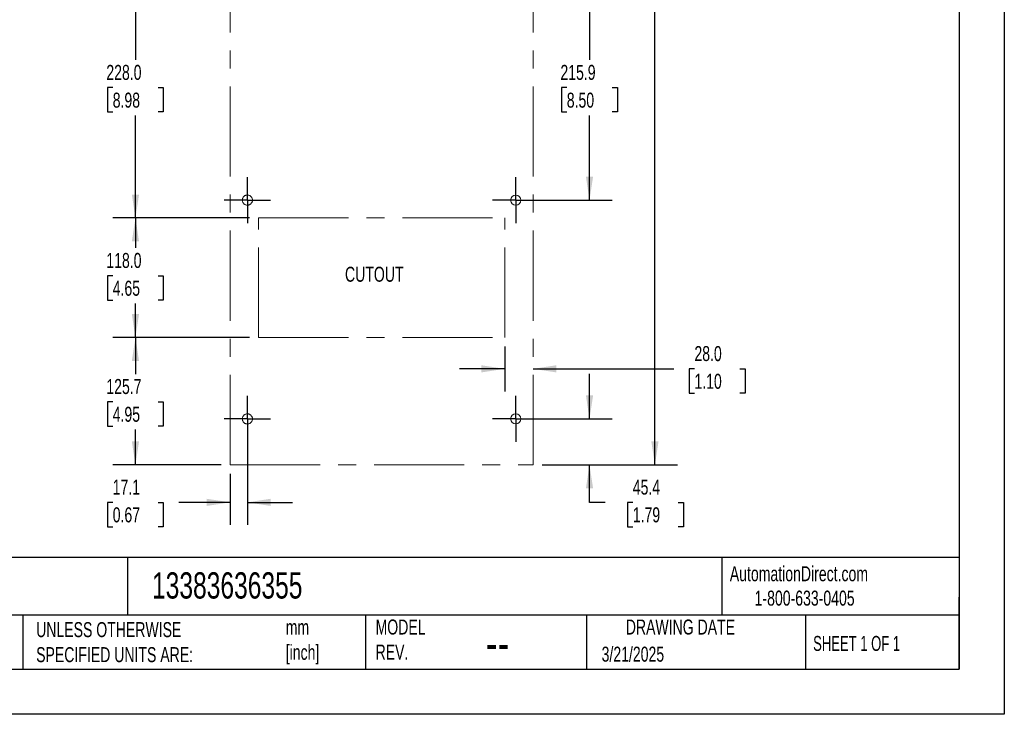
# Model space of a CAD drawing. Header units: millimetres. Extents: x 0 to 1956, y 0 to 1511.
# Tile 2 of 4: x 984 to 1956, y 0 to 685. Entities that reach past the tile are written whole.
import ezdxf

# ---------------------------------------------------------------- set-up
doc = ezdxf.new("R2010")
doc.units = ezdxf.units.MM
doc.header["$LTSCALE"] = 7
doc.linetypes.add('CENTERX2', pattern=[20.32, 12.7, -2.54, 2.54, -2.54])
doc.layers.add('CENTER', color=40, linetype='CENTERX2')
doc.layers.add('DIMENSIONS', color=140, linetype='Continuous', lineweight=25)
doc.layers.add('TEXT', color=140, linetype='Continuous', lineweight=25)
doc.styles.add('SLDTEXTSTYLE0', font='TXT', dxfattribs={"width": 0.7})
doc.styles.add('SLDTEXTSTYLE1', font='TXT', dxfattribs={"width": 0.65})
doc.dimstyles.new('SLDDIMSTYLE0', dxfattribs={"dimtxt": 15.106055, "dimasz": 23.114, "dimexe": 0, "dimexo": 0.0625, "dimgap": 3.776514, "dimtad": 0, "dimtih": 1, "dimtoh": 1, "dimdec": 1, "dimrnd": 1e-09, "dimzin": 4, "dimdsep": 46, "dimtxsty": 'SLDTEXTSTYLE0', "dimsah": 1, "dimcen": 0.09, "dimadec": 0, "dimazin": 1, "dimtfac": 1, "dimtdec": 1, "dimtmove": 0, "dimatfit": 0, "dimfxl": 0, "dimfrac": 2, "dimtolj": 1, "dimtzin": 12, "dimarcsym": 0})
doc.dimstyles.new('SLDDIMSTYLE1', dxfattribs={"dimtxt": 15.106055, "dimasz": 23.114, "dimexe": 0, "dimexo": 0.0625, "dimgap": 3.776514, "dimtad": 0, "dimtih": 1, "dimtoh": 1, "dimdec": 1, "dimrnd": 1e-09, "dimzin": 12, "dimdsep": 46, "dimtxsty": 'SLDTEXTSTYLE0', "dimsah": 1, "dimcen": 0.09, "dimadec": 0, "dimazin": 3, "dimtfac": 1, "dimtdec": 1, "dimtofl": 0, "dimtmove": 0, "dimatfit": 3, "dimfxl": 0, "dimfrac": 2, "dimtolj": 1, "dimtzin": 12, "dimarcsym": 0})
doc.dimstyles.new('SLDDIMSTYLE3', dxfattribs={"dimtxt": 15.106055, "dimasz": 23.114, "dimexe": 0, "dimexo": 0.0625, "dimgap": 3.776514, "dimtad": 0, "dimtih": 1, "dimtoh": 1, "dimdec": 1, "dimrnd": 1e-09, "dimzin": 4, "dimdsep": 46, "dimtxsty": 'SLDTEXTSTYLE0', "dimsah": 1, "dimcen": 0.09, "dimadec": 0, "dimazin": 1, "dimtfac": 1, "dimtdec": 1, "dimtofl": 0, "dimtmove": 0, "dimatfit": 3, "dimfxl": 0, "dimfrac": 2, "dimtolj": 1, "dimtzin": 12, "dimarcsym": 0})
doc.dimstyles.new('SLDDIMSTYLE4', dxfattribs={"dimtxt": 15.106055, "dimasz": 23.114, "dimexe": 0, "dimexo": 0.0625, "dimgap": 3.776514, "dimtad": 0, "dimtih": 1, "dimtoh": 1, "dimdec": 1, "dimrnd": 1e-09, "dimzin": 12, "dimdsep": 46, "dimtxsty": 'SLDTEXTSTYLE0', "dimsah": 1, "dimcen": 0.09, "dimadec": 0, "dimazin": 3, "dimtfac": 1, "dimtdec": 1, "dimtmove": 0, "dimatfit": 0, "dimfxl": 0, "dimfrac": 2, "dimtolj": 1, "dimtzin": 12, "dimarcsym": 0})

# ---------------------------------------------------------------- blocks, each defined once
blk = doc.blocks.new('_D')
at = {"layer": 'DIMENSIONS'}
for p, q in [((1462.59, 362.92), (1462.59, 318.68)), ((1462.59, 340.91), (1418.14, 340.91)), ((1490.59, 340.91), (1629.42, 340.91)), ((1649.89, 340.91), (1644.82, 340.91)), ((1644.82, 340.91), (1644.82, 316.9)), ((1694.78, 340.91), (1699.85, 340.91)), ((1699.85, 340.91), (1699.85, 316.9)), ((1644.82, 316.9), (1649.89, 316.9)), ((1699.85, 316.9), (1694.78, 316.9))]:
    blk.add_line(p, q, dxfattribs=at)
for points in [[(1462.59, 340.91), (1439.48, 344.46), (1439.48, 337.35)], [(1490.59, 340.91), (1513.7, 337.35), (1513.7, 344.46)]]:
    blk.add_solid(points, dxfattribs=at)
at = {"layer": 'DIMENSIONS', "char_height": 14.817, "attachment_point": 1, "style": 'SLDTEXTSTYLE0'}
for s, insert in [('28.0', (1649.89, 363.39)), ('1.10', (1649.89, 336))]:
    blk.add_mtext(s, dxfattribs=dict(at, insert=insert))
blk = doc.blocks.new('_D_1')
at = {"layer": 'DIMENSIONS'}
for p, q in [((1482.38, 723.31), (1568.56, 723.31)), ((1546.33, 723.31), (1546.33, 645.75)), ((1523.89, 618.36), (1518.82, 618.36)), ((1518.82, 618.36), (1518.82, 594.35)), ((1568.78, 618.36), (1573.85, 618.36)), ((1573.85, 618.36), (1573.85, 594.35)), ((1518.82, 594.35), (1523.89, 594.35)), ((1573.85, 594.35), (1568.78, 594.35)), ((1546.33, 507.41), (1546.33, 590.97)), ((1482.38, 507.41), (1568.56, 507.41))]:
    blk.add_line(p, q, dxfattribs=at)
for points in [[(1546.33, 723.31), (1542.78, 700.2), (1549.89, 700.2)], [(1546.33, 507.41), (1549.89, 530.53), (1542.78, 530.53)]]:
    blk.add_solid(points, dxfattribs=at)
at = {"layer": 'DIMENSIONS', "char_height": 14.817, "attachment_point": 1, "style": 'SLDTEXTSTYLE0'}
for s, insert in [('215.9', (1517.61, 640.84)), ('8.50', (1523.89, 613.45))]:
    blk.add_mtext(s, dxfattribs=dict(at, insert=insert))
blk = doc.blocks.new('_D_8')
at = {"layer": 'DIMENSIONS'}
for p, q in [((1499.48, 1177.01), (1633.14, 1177.01)), ((1610.91, 1177.01), (1610.91, 756.8)), ((1582.18, 729.4), (1577.11, 729.4)), ((1577.11, 729.4), (1577.11, 705.4)), ((1639.64, 729.4), (1644.71, 729.4)), ((1644.71, 729.4), (1644.71, 705.4)), ((1577.11, 705.4), (1582.18, 705.4)), ((1610.91, 246.11), (1610.91, 702.01)), ((1644.71, 705.4), (1639.64, 705.4)), ((1499.48, 246.11), (1633.14, 246.11))]:
    blk.add_line(p, q, dxfattribs=at)
for points in [[(1610.91, 1177.01), (1607.36, 1153.9), (1614.47, 1153.9)], [(1610.91, 246.11), (1614.47, 269.23), (1607.36, 269.23)]]:
    blk.add_solid(points, dxfattribs=at)
at = {"layer": 'DIMENSIONS', "char_height": 14.817, "attachment_point": 1, "style": 'SLDTEXTSTYLE0'}
for s, insert in [('930.9', (1582.18, 751.89)), ('36.65', (1582.18, 724.5))]:
    blk.add_mtext(s, dxfattribs=dict(at, insert=insert))
blk = doc.blocks.new('_D_9')
at = {"layer": 'DIMENSIONS'}
for p, q in [((1210.7, 371.81), (1075.86, 371.81)), ((1098.08, 371.81), (1098.08, 335.79)), ((1075.64, 308.4), (1070.57, 308.4)), ((1070.57, 308.4), (1070.57, 284.39)), ((1120.53, 308.4), (1125.6, 308.4)), ((1125.6, 308.4), (1125.6, 284.39)), ((1070.57, 284.39), (1075.64, 284.39)), ((1125.6, 284.39), (1120.53, 284.39)), ((1098.08, 246.11), (1098.08, 281.01)), ((1182.6, 246.11), (1075.86, 246.11))]:
    blk.add_line(p, q, dxfattribs=at)
for points in [[(1098.08, 371.81), (1094.53, 348.7), (1101.64, 348.7)], [(1098.08, 246.11), (1101.64, 269.23), (1094.53, 269.23)]]:
    blk.add_solid(points, dxfattribs=at)
at = {"layer": 'DIMENSIONS', "char_height": 14.817, "attachment_point": 1, "style": 'SLDTEXTSTYLE0'}
for s, insert in [('125.7', (1069.36, 330.88)), ('4.95', (1075.64, 303.49))]:
    blk.add_mtext(s, dxfattribs=dict(at, insert=insert))
blk = doc.blocks.new('_D_10')
at = {"layer": 'DIMENSIONS'}
for p, q in [((1210.7, 489.81), (1075.86, 489.81)), ((1098.08, 489.81), (1098.08, 460.17)), ((1075.64, 432.78), (1070.57, 432.78)), ((1070.57, 432.78), (1070.57, 408.78)), ((1120.53, 432.78), (1125.6, 432.78)), ((1125.6, 432.78), (1125.6, 408.78)), ((1070.57, 408.78), (1075.64, 408.78)), ((1125.6, 408.78), (1120.53, 408.78)), ((1098.08, 371.81), (1098.08, 405.39)), ((1210.7, 371.81), (1075.86, 371.81))]:
    blk.add_line(p, q, dxfattribs=at)
for points in [[(1098.08, 489.81), (1094.53, 466.7), (1101.64, 466.7)], [(1098.08, 371.81), (1101.64, 394.93), (1094.53, 394.93)]]:
    blk.add_solid(points, dxfattribs=at)
at = {"layer": 'DIMENSIONS', "char_height": 14.817, "attachment_point": 1, "style": 'SLDTEXTSTYLE0'}
for s, insert in [('118.0', (1069.36, 455.27)), ('4.65', (1075.64, 427.87))]:
    blk.add_mtext(s, dxfattribs=dict(at, insert=insert))
blk = doc.blocks.new('_D_11')
at = {"layer": 'DIMENSIONS'}
for p, q in [((1210.7, 717.81), (1075.86, 717.81)), ((1098.08, 717.81), (1098.08, 645.75)), ((1075.64, 618.36), (1070.57, 618.36)), ((1070.57, 618.36), (1070.57, 594.35)), ((1120.53, 618.36), (1125.6, 618.36)), ((1125.6, 618.36), (1125.6, 594.35)), ((1070.57, 594.35), (1075.64, 594.35)), ((1125.6, 594.35), (1120.53, 594.35)), ((1098.08, 489.81), (1098.08, 590.97)), ((1210.7, 489.81), (1075.86, 489.81))]:
    blk.add_line(p, q, dxfattribs=at)
for points in [[(1098.08, 717.81), (1094.53, 694.7), (1101.64, 694.7)], [(1098.08, 489.81), (1101.64, 512.93), (1094.53, 512.93)]]:
    blk.add_solid(points, dxfattribs=at)
at = {"layer": 'DIMENSIONS', "char_height": 14.817, "attachment_point": 1, "style": 'SLDTEXTSTYLE0'}
for s, insert in [('228.0', (1069.36, 640.84)), ('8.98', (1075.64, 613.45))]:
    blk.add_mtext(s, dxfattribs=dict(at, insert=insert))
blk = doc.blocks.new('_D_14')
at = {"layer": 'DIMENSIONS'}
for p, q in [((1546.33, 291.51), (1546.33, 335.96)), ((1482.38, 291.51), (1568.56, 291.51)), ((1499.48, 246.11), (1568.56, 246.11)), ((1546.33, 209.16), (1546.33, 246.11)), ((1561.82, 209.16), (1546.33, 209.16)), ((1589.06, 209.16), (1583.99, 209.16)), ((1583.99, 209.16), (1583.99, 185.15)), ((1633.95, 209.16), (1639.02, 209.16)), ((1639.02, 209.16), (1639.02, 185.15)), ((1583.99, 185.15), (1589.06, 185.15)), ((1639.02, 185.15), (1633.95, 185.15))]:
    blk.add_line(p, q, dxfattribs=at)
for points in [[(1546.33, 291.51), (1549.89, 314.63), (1542.78, 314.63)], [(1546.33, 246.11), (1542.78, 223), (1549.89, 223)]]:
    blk.add_solid(points, dxfattribs=at)
at = {"layer": 'DIMENSIONS', "char_height": 14.817, "attachment_point": 1, "style": 'SLDTEXTSTYLE0'}
for s, insert in [('45.4', (1589.06, 231.64)), ('1.79', (1589.06, 204.25))]:
    blk.add_mtext(s, dxfattribs=dict(at, insert=insert))
blk = doc.blocks.new('_D_15')
at = {"layer": 'DIMENSIONS'}
for p, q in [((1208.59, 282.62), (1208.59, 186.93)), ((1191.49, 237.22), (1191.49, 186.93)), ((1075.64, 209.16), (1070.57, 209.16)), ((1070.57, 209.16), (1070.57, 185.15)), ((1120.53, 209.16), (1125.6, 209.16)), ((1125.6, 209.16), (1125.6, 185.15)), ((1191.49, 209.16), (1141, 209.16)), ((1208.59, 209.16), (1253.04, 209.16)), ((1070.57, 185.15), (1075.64, 185.15)), ((1125.6, 185.15), (1120.53, 185.15))]:
    blk.add_line(p, q, dxfattribs=at)
for points in [[(1191.49, 209.16), (1168.38, 212.71), (1168.38, 205.6)], [(1208.59, 209.16), (1231.7, 205.6), (1231.7, 212.71)]]:
    blk.add_solid(points, dxfattribs=at)
at = {"layer": 'DIMENSIONS', "char_height": 14.817, "attachment_point": 1, "style": 'SLDTEXTSTYLE0'}
for s, insert in [('17.1', (1075.64, 231.64)), ('0.67', (1075.64, 204.25))]:
    blk.add_mtext(s, dxfattribs=dict(at, insert=insert))
blk = doc.blocks.new('SW_CENTERMARKSYMBOL_6')
at = {"layer": 'CENTER', "color": 0}
for p, q in [((0, 17.78), (0, 22.78)), ((0, 0), (0, 17.78)), ((-17.78, 0), (-22.78, 0)), ((0, 0), (-17.78, 0)), ((0, 0), (0, -17.78)), ((0, 0), (17.78, 0)), ((17.78, 0), (22.78, 0)), ((0, -17.78), (0, -22.78))]:
    blk.add_line(p, q, dxfattribs=at)
blk = doc.blocks.new('SW_CENTERMARKSYMBOL_7')
at = {"layer": 'CENTER', "color": 0}
for p, q in [((0, 17.78), (0, 22.78)), ((0, 0), (0, 17.78)), ((-17.78, 0), (-22.78, 0)), ((0, 0), (-17.78, 0)), ((0, 0), (0, -17.78)), ((0, 0), (17.78, 0)), ((17.78, 0), (22.78, 0)), ((0, -17.78), (0, -22.78))]:
    blk.add_line(p, q, dxfattribs=at)
blk = doc.blocks.new('SW_CENTERMARKSYMBOL_8')
at = {"layer": 'CENTER', "color": 0}
for p, q in [((0, 17.78), (0, 22.78)), ((0, 0), (0, 17.78)), ((-17.78, 0), (-22.78, 0)), ((0, 0), (-17.78, 0)), ((0, 0), (0, -17.78)), ((0, 0), (17.78, 0)), ((17.78, 0), (22.78, 0)), ((0, -17.78), (0, -22.78))]:
    blk.add_line(p, q, dxfattribs=at)
blk = doc.blocks.new('SW_CENTERMARKSYMBOL_9')
at = {"layer": 'CENTER', "color": 0}
for p, q in [((0, 17.78), (0, 22.78)), ((0, 0), (0, 17.78)), ((-17.78, 0), (-22.78, 0)), ((0, 0), (-17.78, 0)), ((0, 0), (0, -17.78)), ((0, 0), (17.78, 0)), ((17.78, 0), (22.78, 0)), ((0, -17.78), (0, -22.78))]:
    blk.add_line(p, q, dxfattribs=at)

msp = doc.modelspace()

# ---------------------------------------------------------------- linework, layer by layer
at = {"color": 7, "linetype": 'Continuous'}
for p, q in [((1955.82, 1511.32), (1955.82, 0.02)), ((1955.82, 0.02), (0.02, 0.02))]:
    msp.add_line(p, q, dxfattribs=at)
at = {"layer": 'CENTER', "color": 40, "linetype": 'CENTERX2', "lineweight": 18}
for p, q in [((1191.49, 246.11), (1191.49, 1177.01)), ((1490.59, 246.11), (1490.59, 1177.01)), ((1219.59, 489.81), (1462.59, 489.81)), ((1219.59, 371.81), (1219.59, 489.81)), ((1462.59, 371.81), (1462.59, 489.81)), ((1219.59, 371.81), (1462.59, 371.81)), ((1191.49, 246.11), (1490.59, 246.11))]:
    msp.add_line(p, q, dxfattribs=at)
for centre in [(1208.59, 507.41), (1208.59, 291.51)]:
    msp.add_circle(centre, 5, dxfattribs=at)
at = {"layer": 'CENTER', "color": 7, "linetype": 'Continuous', "lineweight": 18}
for centre in [(1473.49, 507.41), (1473.49, 291.51)]:
    msp.add_circle(centre, 5, dxfattribs=at)
at = {"layer": 'TEXT'}
for p, q in [((1911.35, 1466.85), (1911.35, 44.45)), ((1911.35, 154.88), (44.45, 154.88)), ((1090.31, 154.88), (1090.31, 97.79)), ((1677.03, 154.88), (1677.03, 97.79)), ((1911.35, 44.45), (1911.35, 115.57)), ((1911.35, 97.79), (44.45, 97.79)), ((986.98, 97.79), (986.98, 44.45)), ((1325.1, 97.79), (1325.1, 44.45)), ((1543.26, 97.79), (1543.26, 44.45)), ((1759.44, 97.79), (1759.44, 44.45)), ((44.45, 44.45), (1911.35, 44.45))]:
    msp.add_line(p, q, dxfattribs=at)

# ---------------------------------------------------------------- block references
at = {"layer": 'CENTER'}
for name, p in [('SW_CENTERMARKSYMBOL_7', (1208.59, 507.41)), ('SW_CENTERMARKSYMBOL_6', (1473.49, 507.41)), ('SW_CENTERMARKSYMBOL_9', (1208.59, 291.51)), ('SW_CENTERMARKSYMBOL_8', (1473.49, 291.51))]:
    msp.add_blockref(name, p, dxfattribs=at)

# ---------------------------------------------------------------- texts
at = {"color": 179, "linetype": 'Continuous', "lineweight": 18, "char_height": 14.8167, "attachment_point": 1, "style": 'SLDTEXTSTYLE0'}
for s, insert in [('AutomationDirect.com', (1684.86, 146.14)), ('1-800-633-0405', (1709.34, 122.06))]:
    msp.add_mtext(s, dxfattribs=dict(at, insert=insert))
at = {"layer": 'DIMENSIONS', "insert": (1304.96, 441.66), "char_height": 14.817, "attachment_point": 1, "style": 'SLDTEXTSTYLE0'}
msp.add_mtext('CUTOUT', dxfattribs=at)
at = {"layer": 'TEXT'}
for s, insert, char_height, attachment_point, style in [('13383636355', (1114.45, 140.16), 25.9292, 1, 'SLDTEXTSTYLE0'), ('UNLESS OTHERWISE ^JSPECIFIED UNITS ARE:', (1000.08, 90.98), 14.8167, 1, 'SLDTEXTSTYLE0'), ('mm^J[inch]', (1246.45, 93.3), 14.817, 1, 'SLDTEXTSTYLE0'), ('MODEL ^JREV.', (1335.14, 93.55), 14.8167, 1, 'SLDTEXTSTYLE0'), ('DRAWING DATE', (1636.08, 93.55), 14.8167, 2, 'SLDTEXTSTYLE0'), ('SHEET 1 OF 1', (1767.09, 77.36), 14.8167, 1, 'SLDTEXTSTYLE1'), ('--', (1444.09, 89.14), 37.042, 1, 'SLDTEXTSTYLE0'), ('3/21/2025', (1558.29, 66.76), 14.817, 1, 'SLDTEXTSTYLE0')]:
    msp.add_mtext(s, dxfattribs=dict(at, insert=insert, char_height=char_height, attachment_point=attachment_point, style=style))

# ---------------------------------------------------------------- dimensions: what is measured, and where the dimension line sits
at = {"layer": 'DIMENSIONS'}
for base, p1, p2, dimstyle, picture, middle in [((1610.91, 1177.01), (1490.59, 246.11), (1490.59, 1177.01), 'SLDDIMSTYLE1', '_D_8', (1610.91, 729.4)), ((1546.33, 723.31), (1473.49, 507.41), (1473.49, 723.31), 'SLDDIMSTYLE1', '_D_1', (1546.33, 618.36)), ((1098.08, 717.81), (1219.59, 489.81), (1219.59, 717.81), 'SLDDIMSTYLE3', '_D_11', (1098.08, 618.36)), ((1098.08, 489.81), (1219.59, 371.81), (1219.59, 489.81), 'SLDDIMSTYLE3', '_D_10', (1098.08, 432.78)), ((1098.08, 371.81), (1191.49, 246.11), (1219.59, 371.81), 'SLDDIMSTYLE1', '_D_9', (1098.08, 308.4)), ((1546.33, 246.11), (1473.49, 291.51), (1490.59, 246.11), 'SLDDIMSTYLE4', '_D_14', (1546.33, 209.16))]:
    dim = msp.add_linear_dim(base=base, p1=p1, p2=p2, angle=90, dimstyle=dimstyle, dxfattribs=at)
    dim.commit()
    dim.dimension.update_dxf_attribs({"geometry": picture, "text_midpoint": middle, "dimtype": 160})
for base, p1, p2, dimstyle, picture, middle in [((1490.59, 340.91), (1462.59, 371.81), (1490.59, 246.11), 'SLDDIMSTYLE0', '_D', (1672.34, 340.91)), ((1191.49, 209.16), (1208.59, 291.51), (1191.49, 246.11), 'SLDDIMSTYLE4', '_D_15', (1098.08, 209.16))]:
    dim = msp.add_linear_dim(base=base, p1=p1, p2=p2, dimstyle=dimstyle, dxfattribs=at)
    dim.commit()
    dim.dimension.update_dxf_attribs({"geometry": picture, "text_midpoint": middle, "dimtype": 160})

doc.saveas('drawing.dxf')
